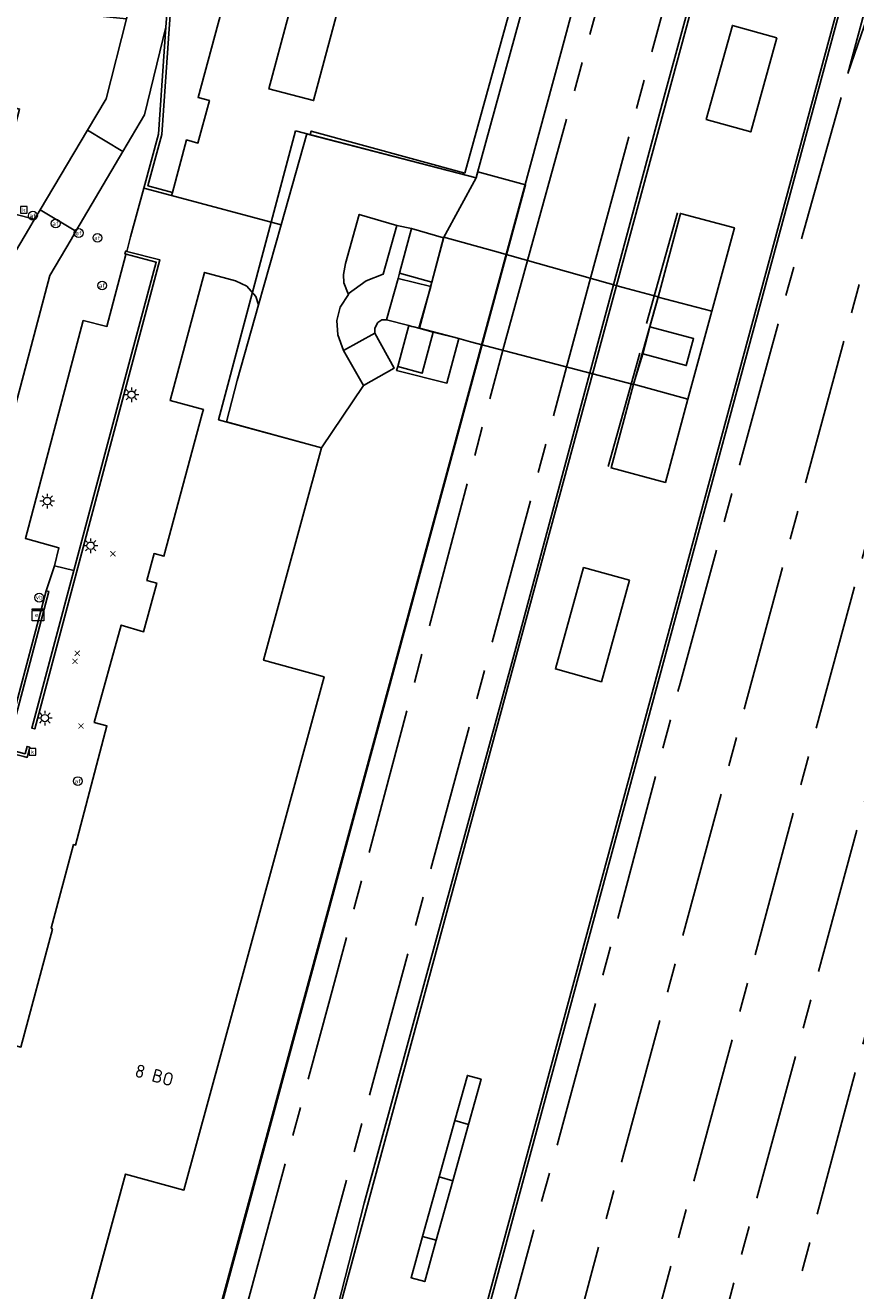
# Model space of a CAD drawing. Header units: metres. Extents: x 197147 to 199131, y 355511 to 356703.
# Tile 29 of 225: x 197397 to 197454, y 356046 to 356133. Entities that reach past the tile are written whole.
import ezdxf
from ezdxf.enums import TextEntityAlignment as Align

# ---------------------------------------------------------------- set-up
doc = ezdxf.new("R2010")
doc.units = ezdxf.units.M
doc.linetypes.add('AM-AS', pattern=[16, 10, -2, 2, -2])
for name, color, linetype in [('B-WE-AM-AS_SPOOR-G', 252, 'AM-AS'), ('B-WE-GR-BEPLANTING_CULTUUR_HEESTERS-GV', 252, 'Continuous'), ('B-WE-IE-MEUBILAIR_WEGMEUBILAIR-S', 252, 'Continuous'), ('B-WE-IE-TERREINAFSCHEIDING_KUNSTMATIG_HEKWERK-G', 252, 'IE-TERREINAFSCHEIDING-KUNSTMATIG'), ('B-WE-IE-TERREINAFSCHEIDING_KUNSTMATIG_MUUR-G', 252, 'IE-TERREINAFSCHEIDING-KUNSTMATIG-DICHT'), ('B-WE-IE-TERREINAFSCHEIDING_KUNSTMATIG_MUUR-GV', 252, 'IE-TERREINAFSCHEIDING-KUNSTMATIG-DICHT'), ('B-WE-KL-ET_LS_SR_KAST-S', 252, 'Continuous'), ('B-WE-KW-CONSTRUCTIELIJN-GV', 252, 'Continuous'), ('B-WE-KW-KUNSTWERK-GV', 252, 'Continuous'), ('B-WE-OG-BEBOUWING-GV', 252, 'Continuous'), ('B-WE-OG-BEBOUWING_HUISNUMMER-T18', 252, 'Continuous'), ('B-WE-OG-BEBOUWING_LUIFEL-GV', 252, 'Continuous'), ('B-WE-OG-BEBOUWING_OVERIG-GV', 252, 'Continuous'), ('B-WE-OG-TERREIN_ERF-GV', 252, 'Continuous'), ('B-WE-RI-HWA_KOLK-S', 253, 'Continuous'), ('B-WE-VH-VERHARDING_GESLOTEN-GV', 253, 'Continuous'), ('B-WE-VH-VERHARDING_HALFVERHARDING-GV', 253, 'Continuous'), ('B-WE-VH-VERHARDING_OPEN-GV', 253, 'Continuous'), ('B-WE-VH-VERHARDING_TEGEL-GV', 253, 'Continuous')]:
    doc.layers.add(name, color=color, linetype=linetype)
doc.styles.add('NLCS-ISO-M-T18', font='NLCS-ISO.ttf', dxfattribs={"height": 1.8})
doc.styles.add('NLCS-ISO-M200-T25', font='NLCS-ISO.ttf')
doc.linetypes.add('IE-TERREINAFSCHEIDING-KUNSTMATIG', pattern='A,4,[82,NLCS.SHX,S=0.75,R=90,X=0,Y=0],4,-2', length=10)
doc.linetypes.add('IE-TERREINAFSCHEIDING-KUNSTMATIG-DICHT', pattern='A,8,-1,[82,NLCS.SHX,S=0.75,R=90,X=0,Y=0],-1', length=10)

# ---------------------------------------------------------------- blocks, each defined once
blk = doc.blocks.new('BGT-ELEKTRAKAST-SO')
at = {"color": 0, "linetype": 'ByBlock', "lineweight": 18}
for points in [[(-2, 2), (2, 2), (2, 1.68), (-2, 1.68)], [(-2, 1.52), (2, 1.52), (2, -2), (-2, -2)]]:
    blk.add_lwpolyline(points, close=True, dxfattribs=at)
at = {"color": 0, "linetype": 'ByBlock', "lineweight": 18, "style": 'NLCS-ISO-M-T18'}
blk.add_text('et', height=1.5, dxfattribs=at).set_placement((0, 0), align=Align.MIDDLE_CENTER)
blk = doc.blocks.new('BGT-AFSLUITPAAL-SO')
at = {"color": 0, "linetype": 'ByBlock', "lineweight": 18}
blk.add_circle((0, 0), 1.5, dxfattribs=at)
at = {"color": 0, "linetype": 'ByBlock', "lineweight": 18, "style": 'NLCS-ISO-M-T18'}
blk.add_text('af', height=1.5, dxfattribs=at).set_placement((0, 0), align=Align.MIDDLE_CENTER)
blk = doc.blocks.new('BGT-VERKEERSBORDPAAL-SO')
at = {"color": 0, "linetype": 'ByBlock', "lineweight": 18}
blk.add_circle((0, 0), 1.5, dxfattribs=at)
at = {"color": 0, "linetype": 'ByBlock', "lineweight": 18, "style": 'NLCS-ISO-M-T18'}
blk.add_text('vb', height=1.5, dxfattribs=at).set_placement((0, 0.13), align=Align.MIDDLE_CENTER)
blk = doc.blocks.new('BGT-LICHTMAST-SO')
at = {"color": 0, "linetype": 'ByBlock', "lineweight": 18}
for points in [[(-1.25, 0), (-2, 0)], [(-1.41, 1.41), (-0.88, 0.88)], [(0, 2), (0, 1.25)], [(0.88, 0.88), (1.41, 1.41)], [(2, 0), (1.25, 0)], [(-1.41, -1.41), (-0.88, -0.88)], [(0, -1.25), (0, -2)], [(0.88, -0.88), (1.41, -1.41)]]:
    blk.add_lwpolyline(points, dxfattribs=at)
blk.add_circle((0, 0), 1, dxfattribs=at)
blk = doc.blocks.new('SAL-ONBEKEND_SYMBOOL-SO')
at = {"color": 0, "linetype": 'ByBlock', "lineweight": -2, "const_width": 0.275, "flags": 128}
for points in [[(-0.875, 0.875), (0, 0)], [(-0.875, -0.875), (0, 0)], [(0, 0), (0.875, 0.875)], [(0, 0), (0.875, -0.875)]]:
    blk.add_lwpolyline(points, dxfattribs=at)
at = {"layer": 'Defpoints', "color": 0, "linetype": 'ByBlock', "lineweight": -2}
blk.add_point((0, 0), dxfattribs=at)
blk = doc.blocks.new('BGT-KOLK-SO')
at = {"color": 0, "linetype": 'ByBlock', "lineweight": 18}
blk.add_lwpolyline([(-0.045, -0.045), (0.045, -0.045), (0.045, 0.045), (-0.045, 0.045)], close=True, dxfattribs=at)
at = {"color": 0, "linetype": 'ByBlock', "lineweight": 18, "style": 'NLCS-ISO-M-T18'}
blk.add_text('k', height=0.06, dxfattribs=at).set_placement((0, 0), align=Align.MIDDLE_CENTER)

msp = doc.modelspace()

# ---------------------------------------------------------------- linework, layer by layer
at = {"layer": 'B-WE-AM-AS_SPOOR-G', "flags": 128}
for points in [[(197431.674, 356116.579), (197436.182, 356132.905), (197443.271, 356159.271), (197452.588, 356193.119), (197471.259, 356262.158), (197474.014, 356271.958), (197483.187, 356305.918), (197489.988, 356330.271), (197494.729, 356346.199), (197499.486, 356361.671), (197506.321, 356382.295), (197512.558, 356400.418), (197518.27, 356415.996), (197526.798, 356438.25), (197533.217, 356454.333), (197537.426, 356464.406), (197542.758, 356476.707), (197548.458, 356489.77), (197552.814, 356499.357), (197558.565, 356511.697), (197565.975, 356527.221), (197570.905, 356537.098), (197576.629, 356548.268), (197590.727, 356575.161), (197598.767, 356589.457), (197609.702, 356608.304), (197616.416, 356619.557), (197629.785, 356641.392), (197644.742, 356664.548), (197659.93, 356687.253), (197670.923, 356703.428)], [(197435.979, 356115.369), (197461.756, 356210.504), (197483.028, 356288.511), (197489.889, 356313.124), (197496.256, 356335.321), (197503.619, 356359.35), (197509.657, 356377.872), (197516.015, 356396.514), (197522.339, 356413.892), (197532.477, 356440.482), (197540.292, 356459.625), (197553.576, 356490.345), (197567.128, 356519.415), (197574.831, 356535.01), (197585.354, 356555.65), (197591.538, 356567.182), (197600.108, 356582.738), (197606.557, 356594.057), (197612.108, 356603.604), (197632.787, 356637.877), (197654.605, 356671.348), (197671.03, 356695.758)], [(197434.645, 356022.909), (197435.078, 356024.479), (197467.852, 356145.603), (197484.503, 356206.698), (197492.033, 356234.851), (197508.29, 356294.571), (197522.412, 356346.884), (197529.249, 356371.542), (197531.85, 356380.517), (197539.069, 356403.909), (197544.763, 356420.768), (197547.872, 356429.672), (197551.015, 356438.381), (197557.062, 356454.536), (197564.33, 356473.158), (197570.198, 356487.478), (197573.567, 356495.441), (197579.299, 356508.731), (197583.053, 356516.997), (197589.503, 356530.454), (197593.57, 356538.303), (197597.971, 356546.456), (197605.702, 356560.217)], [(197438.94, 356021.77), (197479.51, 356171.23), (197529.713, 356356.913), (197533.555, 356370.814), (197534.122, 356372.555), (197537.197, 356383.179), (197540.658, 356394.529), (197544.378, 356406.078), (197548.733, 356418.713), (197553.317, 356431.321), (197557.697, 356442.641), (197563.129, 356455.971), (197570.581, 356473.743), (197589.38, 356517.775), (197597.832, 356537.78), (197607.17, 356559.438)], [(197443.53, 356020.554), (197445.806, 356029.759), (197450.137, 356046.717), (197459.224, 356080.554), (197505.876, 356252.378), (197516.425, 356291.618), (197533.59, 356354.927), (197537.552, 356369.034), (197539.764, 356376.168), (197541.871, 356382.527), (197546.601, 356395.506), (197549.886, 356403.63)], [(197453.518, 356129.334), (197461.007, 356156.925)], [(197453.518, 356129.334), (197462.791, 356156.486)], [(197425.264, 356025.396), (197435.684, 356063.579), (197442.077, 356087.727), (197449.177, 356113.801), (197453.518, 356129.334)], [(197429.684, 356024.224), (197432.371, 356033.982), (197457.93, 356128.327)], [(197429.992, 356110.463), (197430.196, 356111.229), (197431.674, 356116.579)], [(197434.34, 356109.317), (197435.979, 356115.369)], [(197408.333, 356029.885), (197418.195, 356066.197), (197429.992, 356110.463)], [(197412.574, 356028.761), (197414.405, 356035.742), (197434.34, 356109.317)]]:
    msp.add_lwpolyline(points, dxfattribs=at)
at = {"layer": 'B-WE-GR-BEPLANTING_CULTUUR_HEESTERS-GV', "flags": 128}
for points in [[(197368.62, 356134.477), (197377.137, 356132.117), (197396.784, 356126.721), (197393.797, 356115.849), (197389.31, 356099.509), (197389.739, 356099.385), (197390.709, 356099.105), (197391.097, 356099.07), (197391.499, 356099.198), (197391.816, 356099.477), (197391.985, 356099.828), (197395.585, 356113.38), (197396.46, 356116.706), (197397.704, 356118.801), (197398.054, 356119.391), (197396.705, 356119.734), (197395.234, 356120.107), (197397.036, 356126.905), (197395.107, 356127.423), (197387.068, 356129.58), (197380.67, 356131.378), (197374.717, 356133.034), (197371.213, 356134.009)], [(197405.672, 356116.645), (197404.292, 356117.022), (197404.286, 356116.998), (197402.987, 356112.085), (197401.374, 356112.487), (197397.426, 356097.632), (197399.713, 356096.986), (197399.418, 356095.77), (197400.733, 356095.435), (197404.674, 356110.194), (197406.347, 356116.461), (197405.672, 356116.645)]]:
    msp.add_lwpolyline(points, dxfattribs=at)
at = {"layer": 'B-WE-IE-TERREINAFSCHEIDING_KUNSTMATIG_HEKWERK-G', "flags": 128}
for points in [[(197439.793, 356112.281), (197441.896, 356119.824)], [(197439.344, 356110.273), (197437.185, 356102.526)]]:
    msp.add_lwpolyline(points, dxfattribs=at)
at = {"layer": 'B-WE-IE-TERREINAFSCHEIDING_KUNSTMATIG_MUUR-G', "ltscale": 0.2, "flags": 128}
for points in [[(197441.076, 356101.445), (197442.618, 356107.126), (197444.247, 356113.127), (197445.789, 356118.807)], [(197422.849, 356115.344), (197425.071, 356114.807)], [(197422.949, 356115.721), (197425.151, 356115.111)]]:
    msp.add_lwpolyline(points, dxfattribs=at)
at = {"layer": 'B-WE-IE-TERREINAFSCHEIDING_KUNSTMATIG_MUUR-GV', "ltscale": 0.2, "flags": 128}
for points in [[(197407.4, 356121.014), (197407.458, 356121.229), (197405.778, 356121.681), (197406.725, 356125.166), (197407.252, 356132.705), (197407.622, 356137.713), (197407.991, 356139.049), (197407.983, 356139.091), (197409.632, 356139.352), (197409.604, 356139.573), (197407.721, 356139.275), (197407.762, 356139.058), (197407.401, 356137.751), (197407.124, 356133.994), (197407.035, 356132.794), (197407.014, 356132.499), (197406.504, 356125.203), (197405.504, 356121.524), (197405.607, 356121.496), (197407.4, 356121.014)], [(197404.87, 356110.143), (197406.601, 356116.634), (197404.337, 356117.203), (197404.304, 356117.211), (197404.255, 356117.224), (197404.209, 356117.045), (197404.253, 356117.033), (197404.292, 356117.022), (197405.672, 356116.645), (197406.347, 356116.461), (197404.674, 356110.194), (197400.733, 356095.435), (197397.866, 356084.696), (197398.07, 356084.64), (197404.87, 356110.143)], [(197396.173, 356084.016), (197395.931, 356083.107), (197396.112, 356083.061), (197397.326, 356082.75), (197397.549, 356082.693), (197397.728, 356083.397), (197397.544, 356083.447), (197397.407, 356082.946), (197396.183, 356083.264), (197399.031, 356094.018), (197398.847, 356094.065), (197396.173, 356084.016)]]:
    msp.add_lwpolyline(points, dxfattribs=at)
at = {"layer": 'B-WE-KW-CONSTRUCTIELIJN-GV', "flags": 128}
for points in [[(197423.793, 356025.786), (197466.314, 356182.952), (197483.343, 356245.42), (197505.249, 356326.399)], [(197489.609, 356305.982), (197483.506, 356283.93), (197475.328, 356253.47), (197440.865, 356127.268), (197430.866, 356090.15), (197420.531, 356052.309), (197416.655, 356037.104), (197414.276, 356028.309), (197423.793, 356025.786)], [(197400.237, 356039.535), (197399.541, 356039.725), (197399.408, 356039.229), (197398.187, 356034.696), (197401.785, 356033.727), (197401.255, 356031.761), (197406.671, 356030.325), (197434.008, 356130.977), (197443.776, 356167.293), (197450.898, 356193.308), (197457.465, 356217.905)], [(197435.976, 356150.685), (197428.193, 356122.329), (197428.163, 356122.221), (197425.953, 356118.138), (197425.151, 356115.111), (197425.071, 356114.807), (197424.264, 356111.958), (197425.245, 356111.694), (197426.997, 356111.252), (197426.177, 356108.222), (197422.749, 356109.09), (197422.832, 356109.347), (197423.588, 356112.148), (197422.067, 356112.543), (197421.746, 356112.536), (197421.473, 356112.351), (197421.256, 356111.976), (197421.249, 356111.636), (197422.578, 356109.235), (197420.493, 356108.048), (197417.633, 356103.806), (197413.676, 356089.323), (197417.796, 356088.198), (197408.237, 356053.196), (197404.265, 356054.281), (197400.237, 356039.535)], [(197440.007, 356112.065), (197440.577, 356114.087), (197442.106, 356119.793), (197445.789, 356118.807), (197444.247, 356113.127), (197442.618, 356107.126), (197441.076, 356101.445), (197437.37, 356102.437), (197438.901, 356108.146), (197439.531, 356110.22), (197440.007, 356112.065)]]:
    msp.add_lwpolyline(points, dxfattribs=at)
at = {"layer": 'B-WE-KW-KUNSTWERK-GV', "flags": 128}
msp.add_lwpolyline([(197429.43, 356117.21), (197425.965, 356118.184), (197424.316, 356111.959), (197426.997, 356111.252), (197427.776, 356111.047), (197436.561, 356108.732), (197438.894, 356108.122), (197440.583, 356114.108), (197438.187, 356114.748), (197429.43, 356117.21)], dxfattribs=at)
at = {"layer": 'B-WE-OG-BEBOUWING-GV', "flags": 128}
for points in [[(197407.458, 356121.229), (197407.4, 356121.014), (197414.862, 356119.005), (197416.613, 356125.221), (197416.851, 356125.159), (197416.92, 356125.405), (197427.392, 356122.542), (197435.014, 356150.086), (197423.95, 356153.04), (197417.085, 356127.492), (197414.037, 356128.287), (197415.378, 356133.283), (197411.022, 356134.457), (197409.201, 356127.698), (197409.973, 356127.49), (197409.193, 356124.593), (197408.42, 356124.801), (197407.458, 356121.229)], [(197400.237, 356039.535), (197404.265, 356054.281), (197408.237, 356053.196), (197417.796, 356088.198), (197413.676, 356089.323), (197417.633, 356103.806), (197411.137, 356105.581), (197411.874, 356108.394), (197413.329, 356113.562), (197413.142, 356114.131), (197412.522, 356114.828), (197411.746, 356115.204), (197409.653, 356115.768), (197407.3, 356107.029), (197409.569, 356106.418), (197409.536, 356106.294)], [(197422.832, 356109.347), (197422.749, 356109.09), (197426.177, 356108.222), (197426.997, 356111.252), (197425.245, 356111.694)], [(197425.245, 356111.694), (197424.264, 356111.958), (197423.92, 356112.053), (197423.774, 356112.09), (197423.588, 356112.148), (197422.832, 356109.347), (197424.49, 356108.899), (197425.245, 356111.694)], [(197440.007, 356112.065), (197439.531, 356110.22), (197442.502, 356109.416), (197442.999, 356111.255), (197440.007, 356112.065)], [(197409.536, 356106.294), (197409.491, 356106.128), (197406.875, 356096.413), (197406.209, 356096.592), (197405.716, 356094.76), (197406.382, 356094.581), (197405.49, 356091.27), (197403.97, 356091.716), (197402.128, 356085.069), (197402.99, 356084.847), (197400.85, 356076.721), (197400.71, 356076.749), (197399.175, 356071.043), (197399.274, 356070.994), (197397.125, 356062.942), (197396.261, 356063.175), (197394.473, 356056.448), (197394.938, 356056.317), (197396.011, 356056.014), (197395.462, 356053.967), (197392.037, 356041.207)]]:
    msp.add_lwpolyline(points, dxfattribs=at)
at = {"layer": 'B-WE-OG-BEBOUWING_LUIFEL-GV', "flags": 128}
for points in [[(197416.988, 356038.237), (197426.259, 356035.726), (197465.985, 356182.395), (197456.714, 356184.907), (197416.988, 356038.237)], [(197415.852, 356125.419), (197410.603, 356105.727), (197417.633, 356103.806), (197413.676, 356089.323), (197417.796, 356088.198), (197408.237, 356053.196), (197404.265, 356054.281), (197400.157, 356039.241), (197399.938, 356038.332), (197408.291, 356036.089), (197431.545, 356121.738), (197428.274, 356122.626), (197428.163, 356122.221), (197415.852, 356125.419)]]:
    msp.add_lwpolyline(points, dxfattribs=at)
at = {"layer": 'B-WE-OG-BEBOUWING_OVERIG-GV', "flags": 128}
for points in [[(197448.682, 356131.772), (197445.646, 356132.616), (197443.859, 356126.19), (197446.895, 356125.346), (197448.682, 356131.772)], [(197438.637, 356094.773), (197435.503, 356095.645), (197433.578, 356088.73), (197436.712, 356087.858), (197438.637, 356094.773)], [(197427.651, 356057.673), (197428.509, 356060.754), (197427.58, 356061.013), (197426.724, 356057.936)], [(197426.581, 356053.83), (197427.651, 356057.673), (197426.724, 356057.936), (197425.651, 356054.087)], [(197425.451, 356049.768), (197426.581, 356053.83), (197425.651, 356054.087), (197424.522, 356050.027), (197425.451, 356049.768)], [(197424.522, 356050.027), (197423.738, 356047.212), (197424.667, 356046.953), (197425.451, 356049.768)]]:
    msp.add_lwpolyline(points, dxfattribs=at)
at = {"layer": 'B-WE-OG-TERREIN_ERF-GV', "flags": 128}
for points in [[(197397.125, 356062.942), (197399.274, 356070.994), (197399.175, 356071.043), (197400.71, 356076.749), (197400.85, 356076.721), (197402.99, 356084.847), (197402.128, 356085.069), (197403.97, 356091.716), (197405.49, 356091.27), (197406.382, 356094.581), (197405.716, 356094.76), (197406.209, 356096.592), (197406.875, 356096.413), (197409.491, 356106.128), (197409.536, 356106.294), (197409.569, 356106.418), (197407.3, 356107.029), (197409.653, 356115.768), (197411.746, 356115.204), (197412.522, 356114.828), (197413.142, 356114.131), (197413.329, 356113.562), (197414.862, 356119.005), (197407.4, 356121.014), (197405.607, 356121.496), (197405.504, 356121.524), (197404.602, 356118.185), (197404.337, 356117.203), (197406.601, 356116.634), (197404.87, 356110.143), (197398.07, 356084.64), (197397.866, 356084.696), (197400.733, 356095.435), (197399.418, 356095.77), (197398.847, 356094.065), (197399.031, 356094.018), (197396.183, 356083.264)], [(197397.407, 356082.946), (197397.544, 356083.447), (197397.728, 356083.397), (197397.549, 356082.693), (197397.326, 356082.75)]]:
    msp.add_lwpolyline(points, dxfattribs=at)
at = {"layer": 'B-WE-VH-VERHARDING_GESLOTEN-GV', "flags": 128}
for points in [[(197422.757, 356118.971), (197420.195, 356119.72), (197419.25, 356116.371), (197419.13, 356115.631), (197419.143, 356115.06), (197419.45, 356114.3), (197420.66, 356115.205)], [(197444.247, 356113.127), (197445.789, 356118.807), (197442.106, 356119.793), (197440.577, 356114.087), (197444.247, 356113.127)], [(197423.756, 356118.769), (197422.757, 356118.971), (197421.818, 356115.646), (197420.66, 356115.205)], [(197425.151, 356115.111), (197425.953, 356118.138), (197423.756, 356118.769), (197422.949, 356115.721)], [(197422.849, 356115.344), (197422.067, 356112.543), (197423.588, 356112.148), (197423.774, 356112.09), (197423.92, 356112.053), (197424.264, 356111.958), (197425.071, 356114.807)], [(197422.849, 356115.344), (197425.071, 356114.807), (197425.151, 356115.111), (197422.949, 356115.721), (197422.849, 356115.344)], [(197419.45, 356114.3), (197419.467, 356114.262), (197418.897, 356113.405), (197418.672, 356112.501), (197418.735, 356111.518), (197419.133, 356110.437)], [(197440.577, 356114.087), (197440.007, 356112.065), (197442.999, 356111.255), (197442.502, 356109.416), (197439.531, 356110.22), (197438.901, 356108.146)], [(197421.249, 356111.636), (197421.256, 356111.976), (197421.473, 356112.351), (197421.746, 356112.536), (197422.067, 356112.543)], [(197442.618, 356107.126), (197444.247, 356113.127)], [(197421.249, 356111.636), (197419.133, 356110.437), (197420.493, 356108.048), (197422.578, 356109.235), (197421.249, 356111.636)], [(197438.901, 356108.146), (197437.37, 356102.437), (197441.076, 356101.445), (197442.618, 356107.126), (197438.901, 356108.146)]]:
    msp.add_lwpolyline(points, dxfattribs=at)
at = {"layer": 'B-WE-VH-VERHARDING_HALFVERHARDING-GV', "flags": 128}
for points in [[(197505.249, 356326.399), (197483.343, 356245.42), (197466.314, 356182.952), (197423.793, 356025.786), (197466.37, 356014.498), (197469.824, 356027.216), (197478.719, 356059.392), (197495.394, 356120.688), (197497.847, 356129.607), (197524.433, 356226.389), (197524.572, 356226.896), (197526.824, 356235.098), (197526.919, 356235.445), (197532.609, 356256.17), (197535.358, 356265.995), (197542.395, 356291.15), (197554.375, 356328.19)], [(197478.501, 356307.454), (197469.254, 356272.843), (197472.243, 356272.045), (197457.465, 356217.905), (197450.898, 356193.308), (197443.776, 356167.293), (197434.008, 356130.977), (197406.671, 356030.325), (197414.276, 356028.309), (197416.655, 356037.104), (197420.531, 356052.309), (197430.866, 356090.15), (197440.865, 356127.268), (197475.328, 356253.47), (197483.506, 356283.93), (197489.609, 356305.982)]]:
    msp.add_lwpolyline(points, dxfattribs=at)
at = {"layer": 'B-WE-VH-VERHARDING_OPEN-GV', "flags": 128}
for points in [[(197428.163, 356122.221), (197428.193, 356122.329), (197435.976, 356150.685), (197435.248, 356150.881), (197431.832, 356151.801), (197426.813, 356153.153), (197427.709, 356156.827), (197432.783, 356155.514), (197433.641, 356158.759)], [(197409.558, 356139.889), (197409.604, 356139.573), (197409.632, 356139.352), (197407.983, 356139.091), (197407.991, 356139.049), (197407.622, 356137.713), (197407.252, 356132.705), (197406.725, 356125.166), (197405.778, 356121.681), (197407.458, 356121.229), (197408.42, 356124.801), (197409.193, 356124.593), (197409.973, 356127.49), (197409.201, 356127.698), (197411.022, 356134.457), (197415.378, 356133.283), (197414.037, 356128.287), (197417.085, 356127.492), (197423.95, 356153.04), (197435.014, 356150.086), (197427.392, 356122.542), (197416.92, 356125.405), (197416.851, 356125.159)], [(197411.874, 356108.394), (197411.137, 356105.581), (197417.633, 356103.806), (197420.493, 356108.048), (197419.133, 356110.437), (197418.735, 356111.518), (197418.672, 356112.501), (197418.897, 356113.405), (197419.467, 356114.262), (197419.45, 356114.3), (197419.143, 356115.06), (197419.13, 356115.631), (197419.25, 356116.371), (197420.195, 356119.72), (197422.757, 356118.971), (197423.756, 356118.769), (197425.953, 356118.138), (197428.163, 356122.221), (197416.851, 356125.159), (197416.613, 356125.221), (197414.862, 356119.005), (197413.329, 356113.562), (197411.874, 356108.394)]]:
    msp.add_lwpolyline(points, dxfattribs=at)
at = {"layer": 'B-WE-VH-VERHARDING_TEGEL-GV', "flags": 128}
for points in [[(197401.652, 356125.462), (197402.933, 356127.601), (197404.312, 356133.069), (197388.402, 356134.671), (197387.068, 356129.58), (197395.107, 356127.423), (197397.036, 356126.905), (197395.234, 356120.107), (197396.705, 356119.734), (197398.054, 356119.391), (197398.436, 356120.027)], [(197404.084, 356124.017), (197405.559, 356126.517), (197407.014, 356132.499), (197407.035, 356132.794), (197407.124, 356133.994), (197404.702, 356134.613), (197404.312, 356133.069)], [(197396.173, 356084.016), (197398.847, 356094.065), (197399.418, 356095.77), (197399.713, 356096.986), (197397.426, 356097.632), (197401.374, 356112.487), (197402.987, 356112.085), (197404.286, 356116.998), (197404.292, 356117.022), (197404.253, 356117.033), (197404.209, 356117.045), (197404.255, 356117.224), (197404.304, 356117.211), (197404.337, 356117.203), (197404.602, 356118.185), (197405.504, 356121.524), (197406.504, 356125.203), (197407.014, 356132.499)], [(197404.084, 356124.017), (197401.652, 356125.462), (197398.436, 356120.027), (197400.866, 356118.586), (197404.084, 356124.017)], [(197398.054, 356119.391), (197397.704, 356118.801), (197396.46, 356116.706), (197395.585, 356113.38), (197391.985, 356099.828), (197391.816, 356099.477), (197391.499, 356099.198), (197391.097, 356099.07), (197390.709, 356099.105), (197389.739, 356099.385), (197387.93, 356092.639), (197386.696, 356088.096), (197386.537, 356087.78), (197386.226, 356087.507), (197385.867, 356087.38), (197385.844, 356087.3), (197385.783, 356087.09), (197390.072, 356085.853), (197389.74, 356086.023), (197389.477, 356086.327), (197389.353, 356086.71), (197389.379, 356087.082), (197390.826, 356092.418)], [(197400.866, 356118.586), (197400.538, 356118.024), (197399.099, 356115.563), (197397.816, 356110.736), (197394.418, 356097.946), (197394.071, 356097.066), (197393.529, 356096.29), (197391.959, 356094.518), (197391.271, 356093.533), (197390.826, 356092.418)]]:
    msp.add_lwpolyline(points, dxfattribs=at)

# ---------------------------------------------------------------- block references
at = {"layer": 'B-WE-IE-MEUBILAIR_WEGMEUBILAIR-S'}
for name, p, xscale, yscale, zscale in [('BGT-AFSLUITPAAL-SO', (197397.942, 356119.637), 0.2, 0.2, 0.2), ('BGT-AFSLUITPAAL-SO', (197399.491, 356119.103), 0.2, 0.2, 0.2), ('BGT-AFSLUITPAAL-SO', (197401.062, 356118.459), 0.2, 0.2, 0.2), ('BGT-AFSLUITPAAL-SO', (197402.34, 356118.125), 0.2, 0.2, 0.2), ('BGT-AFSLUITPAAL-SO', (197402.662, 356114.88), 0.2, 0.2, 0.2), ('BGT-LICHTMAST-SO', (197404.663, 356107.433), 0.25, 0.25, 0.25), ('BGT-LICHTMAST-SO', (197398.919, 356100.181), 0.25, 0.25, 0.25), ('BGT-LICHTMAST-SO', (197401.874, 356097.135), 0.25, 0.25, 0.25), ('SAL-ONBEKEND_SYMBOOL-SO', (197403.394, 356096.585), 0.2, 0.2, 0.2), ('BGT-VERKEERSBORDPAAL-SO', (197398.371, 356093.592), 0.2, 0.2, 0.2), ('SAL-ONBEKEND_SYMBOOL-SO', (197400.964, 356089.798), 0.2, 0.2, 0.2), ('SAL-ONBEKEND_SYMBOOL-SO', (197400.811, 356089.251), 0.2, 0.2, 0.2), ('BGT-LICHTMAST-SO', (197398.754, 356085.381), 0.25, 0.25, 0.25), ('SAL-ONBEKEND_SYMBOOL-SO', (197401.216, 356084.842), 0.2, 0.2, 0.2), ('BGT-AFSLUITPAAL-SO', (197401.003, 356081.084), 0.2, 0.2, 0.2)]:
    msp.add_blockref(name, p, dxfattribs=dict(at, xscale=xscale, yscale=yscale, zscale=zscale))
at = {"layer": 'B-WE-KL-ET_LS_SR_KAST-S', "xscale": 0.2, "yscale": 0.2, "zscale": 0.2}
msp.add_blockref('BGT-ELEKTRAKAST-SO', (197398.287, 356092.421), dxfattribs=at)
at = {"layer": 'B-WE-RI-HWA_KOLK-S', "xscale": 5, "yscale": 5, "zscale": 5}
for p in [(197397.32, 356120.043), (197397.906, 356083.081)]:
    msp.add_blockref('BGT-KOLK-SO', p, dxfattribs=at)

# ---------------------------------------------------------------- texts
at = {"layer": 'B-WE-OG-BEBOUWING_HUISNUMMER-T18', "insert": (197406.229, 356061.026), "char_height": 0.9, "attachment_point": 5, "rotation": 344.7, "style": 'NLCS-ISO-M200-T25'}
msp.add_mtext('8 BO', dxfattribs=at)

doc.saveas('drawing.dxf')
